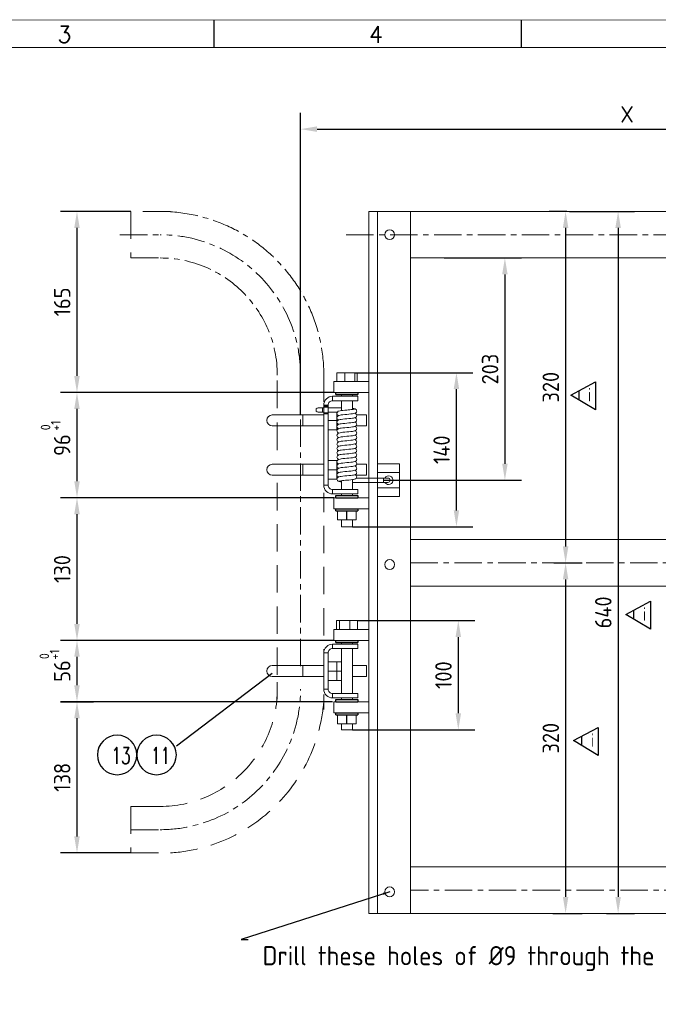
# Model space of a CAD drawing. Extents: x 0 to 2850, y 0 to 1980.
# Tile 9 of 15: x 688 to 1270, y 1083 to 1980. Entities that reach past the tile are written whole.
import ezdxf
from ezdxf.enums import TextEntityAlignment as Align

# ---------------------------------------------------------------- set-up
doc = ezdxf.new("R2010")
doc.units = 0
doc.header["$LTSCALE"] = 10
doc.header["$MEASUREMENT"] = 0
doc.linetypes.add('CENTER', pattern=[2, 1.25, -0.25, 0.25, -0.25])
doc.linetypes.add('DASHED', pattern=[0.75, 0.5, -0.25])
for name, color, linetype, lineweight in [('GT_1', 4, 'Continuous', 9), ('GT_10', 3, 'DASHED', 18), ('GT_2', 3, 'CENTER', 18), ('V_EQUIP_T2', 2, 'Continuous', 25), ('V_EQUIP_TA', 3, 'Continuous', 25)]:
    doc.layers.add(name, color=color, linetype=linetype, lineweight=lineweight)
doc.layers.add('TEILE', color=4, linetype='Continuous')
doc.styles.add('ISOCP', font='ISOCP.shx')
doc.styles.add('ISOCP2', font='ISOCP2.shx')
doc.styles.add('ROMANS', font='ROMANS.shx', dxfattribs={"height": 2})
doc.styles.add('SIMPLEX', font='simplex.shx', dxfattribs={"width": 0.8})
doc.dimstyles.new('ISO25', dxfattribs={"dimtxt": 17.5, "dimasz": 12.5, "dimexe": 3, "dimexo": 1, "dimgap": 3, "dimtad": 1, "dimdec": 0, "dimzin": 0, "dimdsep": 46, "dimtxsty": 'SIMPLEX', "dimcen": 2.5, "dimclrd": 256, "dimclre": 256, "dimclrt": 2, "dimadec": 0, "dimazin": 0, "dimtfac": 1, "dimtdec": 0, "dimtofl": 0, "dimtmove": 0, "dimatfit": 3, "dimfxl": 1, "dimtolj": 1, "dimtzin": 0, "dimlwd": -1, "dimlwe": -1, "dimarcsym": 0})
doc.dimstyles.new('wärtsilä10', dxfattribs={"dimtxt": 15, "dimasz": 15, "dimexe": 15, "dimexo": 0, "dimgap": 6, "dimtad": 1, "dimdec": 0, "dimdsep": 46, "dimtxsty": 'ISOCP2', "dimcen": 2.5, "dimclrd": 2, "dimclre": 1, "dimclrt": 3, "dimadec": 1, "dimazin": 2, "dimtfac": 1, "dimtdec": 0, "dimtmove": 0, "dimatfit": 0, "dimfxl": 1, "dimtolj": 1, "dimtzin": 0, "dimarcsym": 0})

# ---------------------------------------------------------------- blocks, each defined once
blk = doc.blocks.new('A2')
at = {"color": 7, "linetype": 'Continuous'}
for p, q in [((173, 391), (173, 396)), ((229, 391), (229, 396))]:
    blk.add_line(p, q, dxfattribs=at)
for points, const_width in [([(0, 0), (0, 396), (570, 396), (570, 0)], 0.1), ([(565, 5), (5, 5), (5, 391), (565, 391)], 0.2)]:
    blk.add_lwpolyline(points, close=True, dxfattribs=dict(at, const_width=const_width))
at = {"color": 7, "linetype": 'Continuous', "style": 'ROMANS'}
for s, p in [('3', (144.44, 391.86)), ('4', (201.22, 391.86))]:
    blk.add_text(s, height=3, dxfattribs=at).set_placement(p)
at = {"color": 2, "style": 'ROMANS', "oblique": 15}
blk.add_attdef('INFCLASS', text='', height=3, dxfattribs=at).set_placement((526, 2.5), align=Align.MIDDLE_CENTER)
blk = doc.blocks.new('*D6')
at = {"color": 1, "lineweight": -2, "transparency": 16777216}
for p, q in [((943.77, 1620.4), (943.77, 1895.46)), ((1538.77, 1522.5), (1538.77, 1895.46))]:
    blk.add_line(p, q, dxfattribs=at)
at = {"color": 2, "lineweight": -2, "transparency": 16777216}
blk.add_line((958.77, 1880.46), (1523.77, 1880.46), dxfattribs=at)
at = {"color": 2, "transparency": 16777216}
for points in [[(958.77, 1882.96), (958.77, 1877.96), (943.77, 1880.46)], [(1523.77, 1882.96), (1523.77, 1877.96), (1538.77, 1880.46)]]:
    blk.add_solid(points, dxfattribs=at)
at = {"layer": 'Defpoints', "color": 0, "transparency": 16777216}
for p in [(1538.77, 1880.46), (943.77, 1620.4), (1538.77, 1522.5)]:
    blk.add_point(p, dxfattribs=at)
at = {"color": 3, "transparency": 16777216, "insert": (1241.27, 1893.96), "char_height": 15, "attachment_point": 5, "style": 'ISOCP2'}
blk.add_mtext('\\A1;X', dxfattribs=at)
blk = doc.blocks.new('*D7')
at = {"color": 1, "lineweight": -2, "ltscale": 2, "transparency": 16777216}
for p, q in [((1186.39, 1805.4), (1170.27, 1805.4)), ((1175.23, 1485), (1200.27, 1485))]:
    blk.add_line(p, q, dxfattribs=at)
at = {"color": 2, "lineweight": -2, "ltscale": 2, "transparency": 16777216}
blk.add_line((1185.27, 1790.4), (1185.27, 1500), dxfattribs=at)
at = {"color": 2, "ltscale": 2, "transparency": 16777216}
for points in [[(1182.77, 1790.4), (1187.77, 1790.4), (1185.27, 1805.4)], [(1182.77, 1500), (1187.77, 1500), (1185.27, 1485)]]:
    blk.add_solid(points, dxfattribs=at)
at = {"layer": 'Defpoints', "color": 0, "ltscale": 2, "transparency": 16777216}
for p in [(1186.39, 1805.4), (1175.23, 1485), (1185.27, 1485)]:
    blk.add_point(p, dxfattribs=at)
at = {"color": 3, "ltscale": 2, "transparency": 16777216, "insert": (1171.77, 1645.2), "char_height": 15, "attachment_point": 5, "rotation": 90, "style": 'ISOCP2'}
blk.add_mtext('\\A1;320', dxfattribs=at)
blk = doc.blocks.new('*D13')
at = {"color": 1, "lineweight": -2, "ltscale": 2, "transparency": 16777216}
for p, q in [((789.21, 1805.4), (725.08, 1805.4)), ((973.97, 1640.4), (725.08, 1640.4))]:
    blk.add_line(p, q, dxfattribs=at)
at = {"color": 2, "lineweight": -2, "ltscale": 2, "transparency": 16777216}
blk.add_line((740.08, 1790.4), (740.08, 1655.4), dxfattribs=at)
at = {"color": 2, "ltscale": 2, "transparency": 16777216}
for points in [[(737.58, 1790.4), (742.58, 1790.4), (740.08, 1805.4)], [(737.58, 1655.4), (742.58, 1655.4), (740.08, 1640.4)]]:
    blk.add_solid(points, dxfattribs=at)
at = {"layer": 'Defpoints', "color": 0, "ltscale": 2, "transparency": 16777216}
for p in [(789.21, 1805.4), (740.08, 1640.4), (973.97, 1640.4)]:
    blk.add_point(p, dxfattribs=at)
at = {"color": 3, "ltscale": 2, "transparency": 16777216, "insert": (726.58, 1722.9), "char_height": 15, "attachment_point": 5, "rotation": 90, "style": 'ISOCP2'}
blk.add_mtext('\\A1;165', dxfattribs=at)
blk = doc.blocks.new('*D14')
at = {"color": 1, "lineweight": -2, "ltscale": 2, "transparency": 16777216}
for p, q in [((973.97, 1640.4), (725.08, 1640.4)), ((973.97, 1544.4), (725.08, 1544.4))]:
    blk.add_line(p, q, dxfattribs=at)
at = {"color": 2, "lineweight": -2, "ltscale": 2, "transparency": 16777216}
blk.add_line((740.08, 1625.4), (740.08, 1559.4), dxfattribs=at)
at = {"color": 2, "ltscale": 2, "transparency": 16777216}
for points in [[(737.58, 1625.4), (742.58, 1625.4), (740.08, 1640.4)], [(737.58, 1559.4), (742.58, 1559.4), (740.08, 1544.4)]]:
    blk.add_solid(points, dxfattribs=at)
at = {"layer": 'Defpoints', "color": 0, "ltscale": 2, "transparency": 16777216}
for p in [(973.97, 1640.4), (740.08, 1544.4), (973.97, 1544.4)]:
    blk.add_point(p, dxfattribs=at)
at = {"color": 3, "ltscale": 2, "transparency": 16777216, "insert": (726.58, 1592.4), "char_height": 15, "attachment_point": 5, "rotation": 90, "style": 'ISOCP2'}
blk.add_mtext('\\A1;96', dxfattribs=at)
blk = doc.blocks.new('*D15')
at = {"color": 1, "lineweight": -2, "ltscale": 2, "transparency": 16777216}
for p, q in [((973.97, 1544.4), (725.08, 1544.4)), ((973.97, 1414.4), (725.08, 1414.4))]:
    blk.add_line(p, q, dxfattribs=at)
at = {"color": 2, "lineweight": -2, "ltscale": 2, "transparency": 16777216}
blk.add_line((740.08, 1529.4), (740.08, 1429.4), dxfattribs=at)
at = {"color": 2, "ltscale": 2, "transparency": 16777216}
for points in [[(737.58, 1529.4), (742.58, 1529.4), (740.08, 1544.4)], [(737.58, 1429.4), (742.58, 1429.4), (740.08, 1414.4)]]:
    blk.add_solid(points, dxfattribs=at)
at = {"layer": 'Defpoints', "color": 0, "ltscale": 2, "transparency": 16777216}
for p in [(973.97, 1544.4), (740.08, 1414.4), (973.97, 1414.4)]:
    blk.add_point(p, dxfattribs=at)
at = {"color": 3, "ltscale": 2, "transparency": 16777216, "insert": (726.58, 1479.4), "char_height": 15, "attachment_point": 5, "rotation": 90, "style": 'ISOCP2'}
blk.add_mtext('\\A1;130', dxfattribs=at)
blk = doc.blocks.new('*D16')
at = {"color": 1, "lineweight": -2, "ltscale": 2, "transparency": 16777216}
for p, q in [((973.97, 1414.4), (725.08, 1414.4)), ((972.97, 1358.4), (725.08, 1358.4))]:
    blk.add_line(p, q, dxfattribs=at)
at = {"color": 2, "lineweight": -2, "ltscale": 2, "transparency": 16777216}
blk.add_line((740.08, 1399.4), (740.08, 1373.4), dxfattribs=at)
at = {"color": 2, "ltscale": 2, "transparency": 16777216}
for points in [[(737.58, 1399.4), (742.58, 1399.4), (740.08, 1414.4)], [(737.58, 1373.4), (742.58, 1373.4), (740.08, 1358.4)]]:
    blk.add_solid(points, dxfattribs=at)
at = {"layer": 'Defpoints', "color": 0, "ltscale": 2, "transparency": 16777216}
for p in [(973.97, 1414.4), (740.08, 1358.4), (972.97, 1358.4)]:
    blk.add_point(p, dxfattribs=at)
at = {"color": 3, "ltscale": 2, "transparency": 16777216, "insert": (726.58, 1386.4), "char_height": 15, "attachment_point": 5, "rotation": 90, "style": 'ISOCP2'}
blk.add_mtext('\\A1;56', dxfattribs=at)
blk = doc.blocks.new('*D18')
at = {"color": 1, "lineweight": -2, "ltscale": 2, "transparency": 16777216}
for p, q in [((1074.71, 1763), (1144.97, 1763)), ((1019.33, 1560.4), (1144.97, 1560.4))]:
    blk.add_line(p, q, dxfattribs=at)
at = {"color": 2, "lineweight": -2, "ltscale": 2, "transparency": 16777216}
blk.add_line((1129.97, 1748), (1129.97, 1575.4), dxfattribs=at)
at = {"color": 2, "ltscale": 2, "transparency": 16777216}
for points in [[(1127.47, 1748), (1132.47, 1748), (1129.97, 1763)], [(1127.47, 1575.4), (1132.47, 1575.4), (1129.97, 1560.4)]]:
    blk.add_solid(points, dxfattribs=at)
at = {"layer": 'Defpoints', "color": 0, "ltscale": 2, "transparency": 16777216}
for p in [(1074.71, 1763), (1019.33, 1560.4), (1129.97, 1560.4)]:
    blk.add_point(p, dxfattribs=at)
at = {"color": 3, "ltscale": 2, "transparency": 16777216, "insert": (1116.47, 1661.7), "char_height": 15, "attachment_point": 5, "rotation": 90, "style": 'ISOCP2'}
blk.add_mtext('\\A1;203', dxfattribs=at)
blk = doc.blocks.new('*D8')
at = {"color": 1, "lineweight": -2, "ltscale": 2, "transparency": 16777216}
for p, q in [((1174.59, 1485), (1200.27, 1485)), ((1173.55, 1165.4), (1200.27, 1165.4))]:
    blk.add_line(p, q, dxfattribs=at)
at = {"color": 2, "lineweight": -2, "ltscale": 2, "transparency": 16777216}
blk.add_line((1185.27, 1470), (1185.27, 1180.4), dxfattribs=at)
at = {"color": 2, "ltscale": 2, "transparency": 16777216}
for points in [[(1182.77, 1470), (1187.77, 1470), (1185.27, 1485)], [(1182.77, 1180.4), (1187.77, 1180.4), (1185.27, 1165.4)]]:
    blk.add_solid(points, dxfattribs=at)
at = {"layer": 'Defpoints', "color": 0, "ltscale": 2, "transparency": 16777216}
for p in [(1174.59, 1485), (1173.55, 1165.4), (1185.27, 1165.4)]:
    blk.add_point(p, dxfattribs=at)
at = {"color": 3, "ltscale": 2, "transparency": 16777216, "insert": (1171.77, 1325.2), "char_height": 15, "attachment_point": 5, "rotation": 90, "style": 'ISOCP2'}
blk.add_mtext('\\A1;320', dxfattribs=at)
blk = doc.blocks.new('*D9')
at = {"color": 1, "lineweight": -2, "ltscale": 2, "transparency": 16777216}
for p, q in [((1188.78, 1805.4), (1248.11, 1805.4)), ((1222.41, 1165.4), (1248.11, 1165.4))]:
    blk.add_line(p, q, dxfattribs=at)
at = {"color": 2, "lineweight": -2, "ltscale": 2, "transparency": 16777216}
blk.add_line((1233.11, 1790.4), (1233.11, 1180.4), dxfattribs=at)
at = {"color": 2, "ltscale": 2, "transparency": 16777216}
for points in [[(1230.61, 1790.4), (1235.61, 1790.4), (1233.11, 1805.4)], [(1230.61, 1180.4), (1235.61, 1180.4), (1233.11, 1165.4)]]:
    blk.add_solid(points, dxfattribs=at)
at = {"layer": 'Defpoints', "color": 0, "ltscale": 2, "transparency": 16777216}
for p in [(1188.78, 1805.4), (1222.41, 1165.4), (1233.11, 1165.4)]:
    blk.add_point(p, dxfattribs=at)
at = {"color": 3, "ltscale": 2, "transparency": 16777216, "insert": (1219.61, 1439.87), "char_height": 15, "attachment_point": 5, "rotation": 90, "style": 'ISOCP2'}
blk.add_mtext('\\A1;640', dxfattribs=at)
blk = doc.blocks.new('*D22')
at = {"color": 1, "lineweight": -2, "ltscale": 2, "transparency": 16777216}
for p, q in [((725.08, 1358.4), (755.08, 1358.4)), ((789.21, 1220.6), (725.08, 1220.6))]:
    blk.add_line(p, q, dxfattribs=at)
at = {"color": 2, "lineweight": -2, "ltscale": 2, "transparency": 16777216}
blk.add_line((740.08, 1343.4), (740.08, 1235.6), dxfattribs=at)
at = {"color": 2, "ltscale": 2, "transparency": 16777216}
for points in [[(737.58, 1343.4), (742.58, 1343.4), (740.08, 1358.4)], [(737.58, 1235.6), (742.58, 1235.6), (740.08, 1220.6)]]:
    blk.add_solid(points, dxfattribs=at)
at = {"layer": 'Defpoints', "color": 0, "ltscale": 2, "transparency": 16777216}
for p in [(725.08, 1358.4), (740.08, 1220.6), (789.21, 1220.6)]:
    blk.add_point(p, dxfattribs=at)
at = {"color": 3, "ltscale": 2, "transparency": 16777216, "insert": (726.58, 1289.5), "char_height": 15, "attachment_point": 5, "rotation": 90, "style": 'ISOCP2'}
blk.add_mtext('\\A1;138', dxfattribs=at)
blk = doc.blocks.new('*D23')
at = {"color": 1, "lineweight": -2, "ltscale": 2, "transparency": 16777216}
for p, q in [((995.51, 1432.4), (1102.5, 1432.4)), ((990.97, 1332.9), (1102.5, 1332.9))]:
    blk.add_line(p, q, dxfattribs=at)
at = {"color": 2, "lineweight": -2, "ltscale": 2, "transparency": 16777216}
blk.add_line((1087.5, 1417.4), (1087.5, 1347.9), dxfattribs=at)
at = {"color": 2, "ltscale": 2, "transparency": 16777216}
for points in [[(1085, 1417.4), (1090, 1417.4), (1087.5, 1432.4)], [(1085, 1347.9), (1090, 1347.9), (1087.5, 1332.9)]]:
    blk.add_solid(points, dxfattribs=at)
at = {"layer": 'Defpoints', "color": 0, "ltscale": 2, "transparency": 16777216}
for p in [(995.51, 1432.4), (990.97, 1332.9), (1087.5, 1332.9)]:
    blk.add_point(p, dxfattribs=at)
at = {"color": 3, "ltscale": 2, "transparency": 16777216, "insert": (1074, 1382.65), "char_height": 15, "attachment_point": 5, "rotation": 90, "style": 'ISOCP2'}
blk.add_mtext('\\A1;100', dxfattribs=at)
blk = doc.blocks.new('*D24')
at = {"color": 1, "lineweight": -2, "ltscale": 2, "transparency": 16777216}
for p, q in [((993.37, 1658.4), (1100.81, 1658.4)), ((990.97, 1517.9), (1100.81, 1517.9))]:
    blk.add_line(p, q, dxfattribs=at)
at = {"color": 2, "lineweight": -2, "ltscale": 2, "transparency": 16777216}
blk.add_line((1085.81, 1532.9), (1085.81, 1643.4), dxfattribs=at)
at = {"color": 2, "ltscale": 2, "transparency": 16777216}
for points in [[(1083.31, 1643.4), (1088.31, 1643.4), (1085.81, 1658.4)], [(1083.31, 1532.9), (1088.31, 1532.9), (1085.81, 1517.9)]]:
    blk.add_solid(points, dxfattribs=at)
at = {"layer": 'Defpoints', "color": 0, "ltscale": 2, "transparency": 16777216}
for p in [(993.37, 1658.4), (1085.81, 1658.4), (990.97, 1517.9)]:
    blk.add_point(p, dxfattribs=at)
at = {"color": 3, "ltscale": 2, "transparency": 16777216, "insert": (1072.31, 1588.15), "char_height": 15, "attachment_point": 5, "rotation": 90, "style": 'ISOCP2'}
blk.add_mtext('\\A1;140', dxfattribs=at)

msp = doc.modelspace()

# ---------------------------------------------------------------- linework, layer by layer
at = {"ltscale": 2}
for p, q in [((1190, 1638), (1212.5, 1650)), ((1212.5, 1650), (1212.5, 1624.5)), ((1212.5, 1624.5), (1190, 1638)), ((1197.28, 1641.86), (1197.28, 1633.64)), ((1240, 1438), (1262.5, 1450)), ((1262.5, 1450), (1262.5, 1424.5)), ((1262.5, 1424.5), (1240, 1438)), ((1247.28, 1441.86), (1247.28, 1433.64)), ((1192.5, 1323), (1215, 1335)), ((1215, 1335), (1215, 1309.5)), ((1215, 1309.5), (1192.5, 1323)), ((1199.78, 1326.86), (1199.78, 1318.64))]:
    msp.add_line(p, q, dxfattribs=at)
at = {"color": 4, "ltscale": 2}
for p, q in [((975.97, 1638.4), (995.97, 1638.4)), ((975.97, 1544.4), (995.97, 1544.4)), ((975.93, 1532.4), (975.93, 1534.4)), ((975.93, 1532.4), (995.93, 1532.4)), ((985.93, 1524.4), (985.93, 1532.4)), ((975.97, 1412.4), (995.97, 1412.4)), ((975.97, 1358.4), (995.97, 1358.4)), ((975.97, 1346.4), (995.97, 1346.4)), ((985.97, 1338.4), (985.97, 1346.4))]:
    msp.add_line(p, q, dxfattribs=at)
at = {"color": 7, "linetype": 'Continuous', "lineweight": 15}
msp.add_line((977.26, 1578.38), (968.97, 1578.38), dxfattribs=at)
at = {"layer": 'GT_1'}
for p, q in [((1013.97, 1805.4), (1005.97, 1805.4)), ((1005.97, 1620.4), (1005.97, 1805.4)), ((1043.97, 1805.4), (1013.97, 1805.4)), ((1013.97, 1548.4), (1013.97, 1805.4)), ((1420.21, 1805.4), (1043.97, 1805.4)), ((1043.97, 1165.4), (1043.97, 1805.4)), ((1043.97, 1763), (1410.77, 1763)), ((976.68, 1658.4), (976.68, 1650.4)), ((976.68, 1658.4), (984.09, 1658.4)), ((984.09, 1658.4), (984.09, 1650.4)), ((984.09, 1658.4), (993.37, 1658.4)), ((993.37, 1658.4), (993.37, 1650.4)), ((993.37, 1658.4), (995.25, 1658.4)), ((995.25, 1658.4), (995.25, 1650.4)), ((973.97, 1650.4), (973.97, 1640.4)), ((973.97, 1650.4), (1005.97, 1650.4)), ((1005.97, 1650.4), (1005.97, 1640.4)), ((972.97, 1632.9), (972.97, 1636.9)), ((972.97, 1636.9), (995.97, 1636.9)), ((973.97, 1640.4), (1005.97, 1640.4)), ((980.97, 1638.4), (980.97, 1636.9)), ((990.97, 1636.9), (990.97, 1638.4)), ((995.97, 1632.9), (995.97, 1636.9)), ((1005.97, 1562.4), (1005.97, 1640.4)), ((963.88, 1626.4), (959.88, 1626.4)), ((964.97, 1626.4), (963.88, 1626.4)), ((963.88, 1622.4), (963.88, 1626.4)), ((968.97, 1628.9), (964.97, 1628.9)), ((964.97, 1627.9), (964.97, 1628.9)), ((968.97, 1627.9), (964.97, 1627.9)), ((964.97, 1626.9), (964.97, 1627.9)), ((968.97, 1626.9), (964.97, 1626.9)), ((964.97, 1626.9), (964.97, 1620.9)), ((964.97, 1623.9), (964.97, 1624.9)), ((968.97, 1628.9), (968.97, 1627.9)), ((968.97, 1627.9), (968.97, 1626.9)), ((968.97, 1626.9), (968.97, 1621.9)), ((980.97, 1626.4), (968.97, 1626.4)), ((995.97, 1632.9), (972.97, 1632.9)), ((980.97, 1632.9), (980.97, 1623.87)), ((990.97, 1624.9), (990.97, 1632.9)), ((991.97, 1625.72), (990.97, 1625.86)), ((992.87, 1625.57), (991.97, 1625.72)), ((993.43, 1625.41), (992.87, 1625.57)), ((993.94, 1625.18), (993.43, 1625.41)), ((994.6, 1624.55), (993.94, 1625.18)), ((945.97, 1619.9), (917.97, 1619.9)), ((964.97, 1619.9), (945.97, 1619.9)), ((945.97, 1619.9), (945.97, 1609.9)), ((959.88, 1622.4), (963.88, 1622.4)), ((963.88, 1622.4), (964.97, 1622.4)), ((968.97, 1621.9), (964.97, 1621.9)), ((964.97, 1555.9), (964.97, 1620.9)), ((968.97, 1620.9), (964.97, 1620.9)), ((968.97, 1622.4), (977.27, 1622.4)), ((968.97, 1621.9), (968.97, 1620.9)), ((968.97, 1620.9), (968.97, 1555.9)), ((976.97, 1622.4), (976.97, 1614.86)), ((976.97, 1622.4), (976.97, 1614.86)), ((977.07, 1621.99), (976.97, 1621.4)), ((977.07, 1617.99), (976.97, 1617.4)), ((977.32, 1622.51), (977.07, 1621.99)), ((977.32, 1618.51), (977.07, 1617.99)), ((978.1, 1623.21), (977.32, 1622.51)), ((978.1, 1619.21), (977.32, 1618.51)), ((979.79, 1623.71), (978.1, 1623.21)), ((979.79, 1619.71), (978.1, 1619.21)), ((980.91, 1623.87), (979.79, 1623.71)), ((980.91, 1619.87), (979.79, 1619.71)), ((980.91, 1615.87), (979.79, 1615.71)), ((982.37, 1624.05), (980.91, 1623.87)), ((982.37, 1620.05), (980.91, 1619.87)), ((982.37, 1616.05), (980.91, 1615.87)), ((984.12, 1624.23), (982.37, 1624.05)), ((984.12, 1620.23), (982.37, 1620.05)), ((984.12, 1616.23), (982.37, 1616.05)), ((985.97, 1624.4), (984.12, 1624.23)), ((985.97, 1620.4), (984.12, 1620.23)), ((985.97, 1616.4), (984.12, 1616.23)), ((985.97, 1620.4), (987.82, 1620.57)), ((985.97, 1616.4), (987.82, 1616.57)), ((987.82, 1620.57), (989.56, 1620.76)), ((987.82, 1616.57), (989.56, 1616.76)), ((989.56, 1620.76), (991.03, 1620.94)), ((989.56, 1616.76), (991.03, 1616.94)), ((991.03, 1620.94), (992.14, 1621.1)), ((991.03, 1616.94), (992.14, 1617.1)), ((992.14, 1621.1), (993.83, 1621.6)), ((992.14, 1617.1), (993.83, 1617.6)), ((993.83, 1621.6), (994.61, 1622.29)), ((993.83, 1617.6), (994.61, 1618.29)), ((994.86, 1624.03), (994.6, 1624.55)), ((994.61, 1622.29), (994.87, 1622.81)), ((994.61, 1618.29), (994.87, 1618.81)), ((994.96, 1623.4), (994.86, 1624.03)), ((994.87, 1622.81), (994.96, 1623.4)), ((994.87, 1618.81), (994.96, 1619.4)), ((1003.97, 1619.9), (994.88, 1619.9)), ((1003.97, 1619.9), (1003.97, 1609.9)), ((917.97, 1609.9), (945.97, 1609.9)), ((945.97, 1609.9), (964.97, 1609.9)), ((976.97, 1614.86), (968.97, 1614.86)), ((977.72, 1614.86), (976.97, 1614.86)), ((976.97, 1614.86), (976.97, 1606.38)), ((976.97, 1614.86), (976.97, 1606.38)), ((977.07, 1613.99), (976.97, 1613.4)), ((977.07, 1609.99), (976.97, 1609.4)), ((977.32, 1614.51), (977.07, 1613.99)), ((977.32, 1610.51), (977.07, 1609.99)), ((978.1, 1615.21), (977.32, 1614.51)), ((978.1, 1611.21), (977.32, 1610.51)), ((978.1, 1607.21), (977.32, 1606.51)), ((979.79, 1615.71), (978.1, 1615.21)), ((979.79, 1611.71), (978.1, 1611.21)), ((979.79, 1607.71), (978.1, 1607.21)), ((980.91, 1611.87), (979.79, 1611.71)), ((980.91, 1607.87), (979.79, 1607.71)), ((982.37, 1612.05), (980.91, 1611.87)), ((982.37, 1608.05), (980.91, 1607.87)), ((984.12, 1612.23), (982.37, 1612.05)), ((984.12, 1608.23), (982.37, 1608.05)), ((985.97, 1612.4), (984.12, 1612.23)), ((985.97, 1608.4), (984.12, 1608.23)), ((985.97, 1612.4), (987.82, 1612.57)), ((985.97, 1608.4), (987.82, 1608.57)), ((987.82, 1612.57), (989.56, 1612.76)), ((987.82, 1608.57), (989.56, 1608.76)), ((989.56, 1612.76), (991.03, 1612.94)), ((989.56, 1608.76), (991.03, 1608.94)), ((991.03, 1612.94), (992.14, 1613.1)), ((991.03, 1608.94), (992.14, 1609.1)), ((992.14, 1613.1), (993.83, 1613.6)), ((992.14, 1609.1), (993.83, 1609.6)), ((993.83, 1613.6), (994.61, 1614.29)), ((993.83, 1609.6), (994.61, 1610.29)), ((994.17, 1609.9), (1003.97, 1609.9)), ((994.61, 1614.29), (994.87, 1614.81)), ((994.61, 1610.29), (994.87, 1610.81)), ((994.87, 1614.81), (994.96, 1615.4)), ((994.87, 1610.81), (994.96, 1611.4)), ((994.87, 1606.81), (994.96, 1607.4)), ((976.97, 1606.38), (968.97, 1606.38)), ((977.26, 1606.38), (976.97, 1606.38)), ((977.07, 1605.99), (976.97, 1605.4)), ((977.07, 1601.99), (976.97, 1601.4)), ((977.07, 1597.99), (976.97, 1597.4)), ((977.32, 1606.51), (977.07, 1605.99)), ((977.32, 1602.51), (977.07, 1601.99)), ((977.32, 1598.51), (977.07, 1597.99)), ((978.1, 1603.21), (977.32, 1602.51)), ((978.1, 1599.21), (977.32, 1598.51)), ((979.79, 1603.71), (978.1, 1603.21)), ((979.79, 1599.71), (978.1, 1599.21)), ((980.91, 1603.87), (979.79, 1603.71)), ((980.91, 1599.87), (979.79, 1599.71)), ((982.37, 1604.05), (980.91, 1603.87)), ((982.37, 1600.05), (980.91, 1599.87)), ((984.12, 1604.23), (982.37, 1604.05)), ((984.12, 1600.23), (982.37, 1600.05)), ((985.97, 1604.4), (984.12, 1604.23)), ((985.97, 1600.4), (984.12, 1600.23)), ((985.97, 1604.4), (987.82, 1604.57)), ((985.97, 1600.4), (987.82, 1600.57)), ((987.82, 1604.57), (989.56, 1604.76)), ((987.82, 1600.57), (989.56, 1600.76)), ((989.56, 1604.76), (991.03, 1604.94)), ((989.56, 1600.76), (991.03, 1600.94)), ((991.03, 1604.94), (992.14, 1605.1)), ((991.03, 1600.94), (992.14, 1601.1)), ((992.14, 1605.1), (993.83, 1605.6)), ((992.14, 1601.1), (993.83, 1601.6)), ((993.83, 1605.6), (994.61, 1606.29)), ((993.83, 1601.6), (994.61, 1602.29)), ((993.83, 1597.6), (994.61, 1598.29)), ((994.61, 1606.29), (994.87, 1606.81)), ((994.61, 1602.29), (994.87, 1602.81)), ((994.61, 1598.29), (994.87, 1598.81)), ((994.87, 1602.81), (994.96, 1603.4)), ((994.87, 1598.81), (994.96, 1599.4)), ((977.07, 1593.99), (976.97, 1593.4)), ((977.07, 1589.99), (976.97, 1589.4)), ((977.32, 1594.51), (977.07, 1593.99)), ((977.32, 1590.51), (977.07, 1589.99)), ((978.1, 1595.21), (977.32, 1594.51)), ((978.1, 1591.21), (977.32, 1590.51)), ((979.79, 1595.71), (978.1, 1595.21)), ((979.79, 1591.71), (978.1, 1591.21)), ((980.91, 1595.87), (979.79, 1595.71)), ((980.91, 1591.87), (979.79, 1591.71)), ((982.37, 1596.05), (980.91, 1595.87)), ((982.37, 1592.05), (980.91, 1591.87)), ((984.12, 1596.23), (982.37, 1596.05)), ((984.12, 1592.23), (982.37, 1592.05)), ((985.97, 1596.4), (984.12, 1596.23)), ((985.97, 1592.4), (984.12, 1592.23)), ((985.97, 1596.4), (987.82, 1596.57)), ((985.97, 1592.4), (987.82, 1592.57)), ((987.82, 1596.57), (989.56, 1596.76)), ((987.82, 1592.57), (989.56, 1592.76)), ((989.56, 1596.76), (991.03, 1596.94)), ((989.56, 1592.76), (991.03, 1592.94)), ((989.56, 1588.76), (991.03, 1588.94)), ((991.03, 1596.94), (992.14, 1597.1)), ((991.03, 1592.94), (992.14, 1593.1)), ((991.03, 1588.94), (992.14, 1589.1)), ((992.14, 1597.1), (993.83, 1597.6)), ((992.14, 1593.1), (993.83, 1593.6)), ((992.14, 1589.1), (993.83, 1589.6)), ((993.83, 1593.6), (994.61, 1594.29)), ((993.83, 1589.6), (994.61, 1590.29)), ((994.61, 1594.29), (994.87, 1594.81)), ((994.61, 1590.29), (994.87, 1590.81)), ((994.87, 1594.81), (994.96, 1595.4)), ((994.87, 1590.81), (994.96, 1591.4)), ((977.07, 1585.99), (976.97, 1585.4)), ((977.07, 1581.99), (976.97, 1581.4)), ((977.32, 1586.51), (977.07, 1585.99)), ((977.32, 1582.51), (977.07, 1581.99)), ((978.1, 1587.21), (977.32, 1586.51)), ((978.1, 1583.21), (977.32, 1582.51)), ((979.79, 1587.71), (978.1, 1587.21)), ((979.79, 1583.71), (978.1, 1583.21)), ((980.91, 1587.87), (979.79, 1587.71)), ((980.91, 1583.87), (979.79, 1583.71)), ((982.37, 1588.05), (980.91, 1587.87)), ((982.37, 1584.05), (980.91, 1583.87)), ((982.37, 1580.05), (980.91, 1579.87)), ((984.12, 1588.23), (982.37, 1588.05)), ((984.12, 1584.23), (982.37, 1584.05)), ((984.12, 1580.23), (982.37, 1580.05)), ((985.97, 1588.4), (984.12, 1588.23)), ((985.97, 1584.4), (984.12, 1584.23)), ((985.97, 1580.4), (984.12, 1580.23)), ((985.97, 1588.4), (987.82, 1588.57)), ((985.97, 1584.4), (987.82, 1584.57)), ((985.97, 1580.4), (987.82, 1580.57)), ((987.82, 1588.57), (989.56, 1588.76)), ((987.82, 1584.57), (989.56, 1584.76)), ((987.82, 1580.57), (989.56, 1580.76)), ((989.56, 1584.76), (991.03, 1584.94)), ((989.56, 1580.76), (991.03, 1580.94)), ((991.03, 1584.94), (992.14, 1585.1)), ((991.03, 1580.94), (992.14, 1581.1)), ((992.14, 1585.1), (993.83, 1585.6)), ((992.14, 1581.1), (993.83, 1581.6)), ((993.83, 1585.6), (994.61, 1586.29)), ((993.83, 1581.6), (994.61, 1582.29)), ((994.61, 1586.29), (994.87, 1586.81)), ((994.61, 1582.29), (994.87, 1582.81)), ((994.87, 1586.81), (994.96, 1587.4)), ((994.87, 1582.81), (994.96, 1583.4)), ((945.97, 1574.9), (917.97, 1574.9)), ((964.97, 1574.9), (945.97, 1574.9)), ((945.97, 1574.9), (945.97, 1564.9)), ((977.28, 1578.42), (968.97, 1578.42)), ((976.97, 1578.42), (976.97, 1578.38)), ((976.97, 1578.42), (976.97, 1578.38)), ((976.97, 1578.38), (976.97, 1569.86)), ((976.97, 1578.38), (976.97, 1569.86)), ((977.07, 1577.99), (976.97, 1577.4)), ((977.07, 1573.99), (976.97, 1573.4)), ((977.32, 1578.51), (977.07, 1577.99)), ((977.32, 1574.51), (977.07, 1573.99)), ((978.1, 1579.21), (977.32, 1578.51)), ((978.1, 1575.21), (977.32, 1574.51)), ((978.1, 1571.21), (977.32, 1570.51)), ((979.79, 1579.71), (978.1, 1579.21)), ((979.79, 1575.71), (978.1, 1575.21)), ((979.79, 1571.71), (978.1, 1571.21)), ((980.91, 1579.87), (979.79, 1579.71)), ((980.91, 1575.87), (979.79, 1575.71)), ((980.91, 1571.87), (979.79, 1571.71)), ((982.37, 1576.05), (980.91, 1575.87)), ((982.37, 1572.05), (980.91, 1571.87)), ((984.12, 1576.23), (982.37, 1576.05)), ((984.12, 1572.23), (982.37, 1572.05)), ((985.97, 1576.4), (984.12, 1576.23)), ((985.97, 1572.4), (984.12, 1572.23)), ((985.97, 1576.4), (987.82, 1576.57)), ((985.97, 1572.4), (987.82, 1572.57)), ((987.82, 1576.57), (989.56, 1576.76)), ((987.82, 1572.57), (989.56, 1572.76)), ((989.56, 1576.76), (991.03, 1576.94)), ((989.56, 1572.76), (991.03, 1572.94)), ((991.03, 1576.94), (992.14, 1577.1)), ((991.03, 1572.94), (992.14, 1573.1)), ((992.14, 1577.1), (993.83, 1577.6)), ((992.14, 1573.1), (993.83, 1573.6)), ((993.83, 1577.6), (994.61, 1578.29)), ((993.83, 1573.6), (994.61, 1574.29)), ((994.61, 1578.29), (994.87, 1578.81)), ((994.61, 1574.29), (994.87, 1574.81)), ((994.87, 1578.81), (994.96, 1579.4)), ((994.87, 1574.81), (994.96, 1575.4)), ((994.87, 1570.81), (994.96, 1571.4)), ((1003.97, 1574.9), (994.88, 1574.9)), ((1003.97, 1574.9), (1003.97, 1564.9)), ((1013.97, 1578.4), (1013.97, 1570.4)), ((1033.97, 1575.4), (1013.97, 1575.4)), ((1033.97, 1567.4), (1033.97, 1575.4)), ((917.97, 1564.9), (945.97, 1564.9)), ((945.97, 1564.9), (964.97, 1564.9)), ((976.97, 1569.86), (968.97, 1569.86)), ((977.07, 1569.99), (976.97, 1569.4)), ((976.97, 1569.86), (976.97, 1561.38)), ((976.97, 1569.86), (976.97, 1561.38)), ((977.07, 1565.99), (976.97, 1565.4)), ((977.07, 1561.99), (976.97, 1561.4)), ((977.32, 1570.51), (977.07, 1569.99)), ((977.32, 1566.51), (977.07, 1565.99)), ((977.32, 1562.51), (977.07, 1561.99)), ((978.1, 1567.21), (977.32, 1566.51)), ((978.1, 1563.21), (977.32, 1562.51)), ((979.79, 1567.71), (978.1, 1567.21)), ((979.79, 1563.71), (978.1, 1563.21)), ((980.91, 1567.87), (979.79, 1567.71)), ((980.91, 1563.87), (979.79, 1563.71)), ((982.37, 1568.05), (980.91, 1567.87)), ((982.37, 1564.05), (980.91, 1563.87)), ((984.12, 1568.23), (982.37, 1568.05)), ((984.12, 1564.23), (982.37, 1564.05)), ((985.97, 1568.4), (984.12, 1568.23)), ((985.97, 1564.4), (984.12, 1564.23)), ((985.97, 1568.4), (987.82, 1568.57)), ((985.97, 1564.4), (987.82, 1564.57)), ((987.82, 1568.57), (989.56, 1568.76)), ((987.82, 1564.57), (989.56, 1564.76)), ((989.56, 1568.76), (991.03, 1568.94)), ((989.56, 1564.76), (991.03, 1564.94)), ((991.03, 1568.94), (992.14, 1569.1)), ((991.03, 1564.94), (992.14, 1565.1)), ((992.14, 1569.1), (993.83, 1569.6)), ((992.14, 1565.1), (993.83, 1565.6)), ((993.83, 1569.6), (994.61, 1570.29)), ((993.83, 1565.6), (994.61, 1566.29)), ((993.83, 1561.6), (994.61, 1562.29)), ((994.23, 1564.9), (1003.97, 1564.9)), ((994.61, 1570.29), (994.87, 1570.81)), ((994.61, 1566.29), (994.87, 1566.81)), ((994.61, 1562.29), (994.87, 1562.81)), ((1019.33, 1562.4), (994.66, 1562.4)), ((994.87, 1566.81), (994.96, 1567.4)), ((994.87, 1562.81), (994.96, 1563.4)), ((1005.97, 1416.4), (1005.97, 1564.55)), ((1013.97, 1570.4), (1013.97, 1562.4)), ((1033.97, 1567.4), (1013.97, 1567.4)), ((1023.33, 1562.4), (1019.33, 1562.4)), ((1019.33, 1562.4), (1019.33, 1560.4)), ((1033.97, 1567.4), (1033.97, 1553.4)), ((968.97, 1555.9), (964.97, 1555.9)), ((977.07, 1561.38), (968.97, 1561.38)), ((976.97, 1561.4), (977.08, 1560.77)), ((977.08, 1560.77), (977.34, 1560.25)), ((977.34, 1560.25), (978, 1559.63)), ((978, 1559.63), (978.5, 1559.39)), ((978.5, 1559.39), (979.07, 1559.24)), ((979.07, 1559.24), (979.96, 1559.08)), ((979.96, 1559.08), (980.97, 1558.94)), ((980.97, 1559.9), (980.97, 1551.9)), ((985.97, 1560.4), (987.82, 1560.57)), ((987.82, 1560.57), (989.56, 1560.76)), ((989.56, 1560.76), (991.03, 1560.94)), ((990.97, 1551.9), (990.97, 1560.93)), ((990.97, 1558.4), (1019.33, 1558.4)), ((991.03, 1560.94), (992.14, 1561.1)), ((992.14, 1561.1), (993.83, 1561.6)), ((1005.97, 1550.4), (1005.97, 1558.4)), ((1013.97, 1558.4), (1013.97, 1556.4)), ((1013.97, 1556.4), (1013.97, 1538.4)), ((1033.97, 1553.4), (1013.97, 1553.4)), ((1019.33, 1561.4), (1019.33, 1558.4)), ((1019.33, 1558.4), (1023.33, 1558.4)), ((1033.97, 1545.4), (1033.97, 1553.4)), ((972.97, 1551.9), (972.97, 1547.9)), ((972.97, 1551.9), (995.97, 1551.9)), ((995.97, 1547.9), (972.97, 1547.9)), ((973.97, 1544.4), (973.97, 1534.4)), ((973.97, 1544.4), (1005.97, 1544.4)), ((980.97, 1547.9), (980.97, 1546.4)), ((990.97, 1546.4), (990.97, 1547.9)), ((995.97, 1551.9), (995.97, 1547.9)), ((1005.97, 1550.4), (1005.97, 1540.4)), ((1033.97, 1545.4), (1013.97, 1545.4)), ((1013.97, 1165.4), (1013.97, 1538.4)), ((973.97, 1534.4), (1005.97, 1534.4)), ((977.45, 1524.4), (977.45, 1532.4)), ((994.45, 1524.4), (994.45, 1532.4)), ((994.48, 1524.4), (994.48, 1532.4)), ((985.93, 1524.4), (977.45, 1524.4)), ((980.97, 1524.4), (980.97, 1517.9)), ((980.97, 1517.9), (987.6, 1517.9)), ((994.45, 1524.4), (985.93, 1524.4)), ((987.6, 1517.9), (990.97, 1517.9)), ((990.97, 1517.9), (990.97, 1524.4)), ((994.48, 1524.4), (994.45, 1524.4)), ((1517.57, 1506.2), (1043.97, 1506.2)), ((1044.01, 1463.8), (1517.57, 1463.8)), ((976.42, 1432.4), (976.42, 1424.4)), ((976.42, 1432.4), (979.21, 1432.4)), ((979.21, 1432.4), (979.21, 1424.4)), ((979.21, 1432.4), (988.75, 1432.4)), ((988.75, 1432.4), (988.75, 1424.4)), ((988.75, 1432.4), (995.51, 1432.4)), ((995.51, 1432.4), (995.51, 1424.4)), ((973.97, 1424.4), (1005.97, 1424.4)), ((973.97, 1424.4), (973.97, 1414.4)), ((972.97, 1406.9), (972.97, 1410.9)), ((972.97, 1410.9), (995.97, 1410.9)), ((973.97, 1414.4), (1005.97, 1414.4)), ((980.97, 1412.4), (980.97, 1410.9)), ((990.97, 1410.9), (990.97, 1412.4)), ((995.97, 1406.9), (995.97, 1410.9)), ((1005.97, 1416.4), (1005.97, 1406.4)), ((968.97, 1402.9), (964.97, 1402.9)), ((964.97, 1369.9), (964.97, 1402.9)), ((968.97, 1402.9), (968.97, 1369.9)), ((995.97, 1406.9), (972.97, 1406.9)), ((980.97, 1406.9), (980.97, 1365.9)), ((990.97, 1365.9), (990.97, 1406.9)), ((1005.97, 1356.4), (1005.97, 1406.4)), ((980.97, 1394.9), (968.97, 1394.9)), ((976.97, 1394.9), (976.97, 1386.4)), ((976.97, 1394.9), (976.97, 1386.4)), ((945.97, 1391.4), (917.97, 1391.4)), ((964.97, 1391.4), (945.97, 1391.4)), ((945.97, 1391.4), (945.97, 1381.4)), ((980.97, 1386.4), (968.97, 1386.4)), ((976.97, 1386.4), (976.97, 1377.9)), ((976.97, 1386.4), (976.97, 1377.9)), ((1003.97, 1391.4), (990.97, 1391.4)), ((1003.97, 1391.4), (1003.97, 1381.4)), ((917.97, 1381.4), (945.97, 1381.4)), ((945.97, 1381.4), (964.97, 1381.4)), ((980.97, 1377.9), (968.97, 1377.9)), ((990.97, 1381.4), (1003.97, 1381.4)), ((968.97, 1369.9), (964.97, 1369.9)), ((972.97, 1365.9), (972.97, 1361.9)), ((972.97, 1365.9), (995.97, 1365.9)), ((995.97, 1365.9), (995.97, 1361.9)), ((995.97, 1361.9), (972.97, 1361.9)), ((973.97, 1358.4), (1005.97, 1358.4)), ((973.97, 1358.4), (973.97, 1348.4)), ((980.97, 1361.9), (980.97, 1360.4)), ((990.97, 1360.4), (990.97, 1361.9)), ((1005.97, 1165.4), (1005.97, 1356.4)), ((1005.97, 1356.4), (1005.97, 1346.4)), ((973.97, 1348.4), (1005.97, 1348.4)), ((977.47, 1338.4), (977.47, 1346.4)), ((985.97, 1338.4), (977.47, 1338.4)), ((980.97, 1338.4), (980.97, 1332.9)), ((994.47, 1338.4), (985.97, 1338.4)), ((990.97, 1332.9), (990.97, 1338.4)), ((994.47, 1338.4), (994.47, 1346.4)), ((980.97, 1332.9), (989.59, 1332.9)), ((989.59, 1332.9), (990.97, 1332.9)), ((1420.21, 1207.8), (1043.97, 1207.8)), ((1005.97, 1165.4), (1013.97, 1165.4)), ((1043.97, 1165.4), (1013.97, 1165.4)), ((1420.21, 1165.4), (1043.97, 1165.4))]:
    msp.add_line(p, q, dxfattribs=at)
for centre in [(1024.97, 1784.2), (1024.97, 1483.51), (1024.97, 1185.11)]:
    msp.add_circle(centre, 4.5, dxfattribs=at)
for centre, radius, start, end in [((972.97, 1628.9), 8, 90, 180.00027), ((959.88, 1624.4), 2, 89.99904, 270.00096), ((972.97, 1628.9), 4, 89.9997, 180.00105), ((917.97, 1614.9), 5, 90.00014, 269.99986), ((979.04, 1621.41), 2.07, 180.29825, 259.88403), ((979.04, 1617.41), 2.07, 180.29825, 259.88403), ((992.89, 1619.39), 2.07, 0.30283, 79.87924), ((992.89, 1615.39), 2.07, 0.30304, 79.87924), ((979.04, 1613.41), 2.07, 180.29825, 259.88403), ((979.04, 1609.41), 2.07, 180.29836, 259.88392), ((992.89, 1611.39), 2.07, 0.30304, 79.87924), ((992.89, 1607.39), 2.07, 0.30304, 79.87924), ((979.04, 1605.41), 2.07, 180.29836, 259.88392), ((979.04, 1601.41), 2.07, 180.29858, 259.8837), ((992.89, 1603.39), 2.07, 0.30282, 79.87946), ((992.89, 1599.39), 2.07, 0.30282, 79.87946), ((979.04, 1597.41), 2.07, 180.29858, 259.8837), ((979.04, 1593.41), 2.07, 180.29837, 259.88371), ((979.04, 1589.41), 2.07, 180.29837, 259.88371), ((992.89, 1595.39), 2.07, 0.30271, 79.87957), ((992.89, 1591.39), 2.07, 0.30271, 79.87957), ((992.89, 1587.39), 2.07, 0.30271, 79.87957), ((979.04, 1585.41), 2.07, 180.29825, 259.88403), ((979.04, 1581.41), 2.07, 180.29825, 259.88403), ((992.89, 1583.39), 2.07, 0.30271, 79.87957), ((992.89, 1579.39), 2.07, 0.30271, 79.87957), ((917.97, 1569.9), 5, 90.00014, 269.99986), ((979.04, 1577.41), 2.07, 180.29837, 259.88371), ((979.04, 1573.41), 2.07, 180.29825, 259.88403), ((992.89, 1575.39), 2.07, 0.30271, 79.87957), ((992.89, 1571.39), 2.07, 0.30271, 79.87957), ((979.04, 1569.41), 2.07, 180.29835, 259.88382), ((979.04, 1565.41), 2.07, 180.29841, 259.88387), ((992.89, 1567.39), 2.07, 0.30263, 79.87965), ((992.89, 1563.39), 2.07, 0.30277, 79.87941), ((1023.97, 1560.4), 4, 270, 150.00001), ((1023.33, 1560.4), 2, 359.99895, 90.00115), ((972.97, 1555.9), 8, 179.99966, 270.00004), ((972.97, 1555.9), 4, 179.99891, 270.00039), ((1023.97, 1560.4), 4, 209.99965, 270.00036), ((1023.33, 1560.4), 2, 269.99885, 0.00105), ((972.97, 1402.9), 8, 89.99991, 180.00041), ((972.97, 1402.9), 4, 89.9997, 180.00105), ((917.97, 1386.4), 5, 90.00014, 269.99986), ((972.97, 1369.9), 8, 179.99968, 270), ((972.97, 1369.9), 4, 179.99885, 270.0003)]:
    msp.add_arc(centre, radius, start, end, dxfattribs=at)
for points, knots in [([(990.97, 1625.89), (991.38, 1625.86), (991.96, 1625.82), (993.25, 1625.4), (991.94, 1624.98), (990.76, 1624.92), (988.48, 1624.61), (986.84, 1624.47), (985.97, 1624.4)], [0, 0, 0, 0, 0.160107, 0.225682, 0.291258, 0.455066, 0.708768, 1, 1, 1, 1]), ([(985.97, 1560.4), (985.09, 1560.33), (983.46, 1560.2), (981.17, 1559.88), (979.99, 1559.83), (978.69, 1559.4), (979.97, 1558.99), (980.55, 1558.94), (980.97, 1558.92)], [0, 0, 0, 0, 0.291226, 0.544934, 0.708742, 0.774317, 0.839893, 1, 1, 1, 1])]:
    msp.add_open_spline(points, degree=3, knots=knots, dxfattribs=at)
at = {"layer": 'GT_10', "ltscale": 5}
for p, q in [((825.21, 1805.4), (789.21, 1805.4)), ((789.21, 1805.4), (789.21, 1763)), ((789.21, 1763), (815.77, 1763)), ((964.97, 1631.9), (964.97, 1660.65)), ((922.57, 1651.2), (922.57, 1622.9)), ((922.57, 1612.9), (922.57, 1577.9)), ((922.57, 1557.9), (922.57, 1370.8)), ((964.97, 1381.36), (964.97, 1548.9)), ((922.57, 1376.4), (922.57, 1360.8)), ((964.97, 1351.36), (964.97, 1364.9)), ((815.77, 1263), (789.21, 1263)), ((789.21, 1263), (815.77, 1263)), ((789.21, 1263), (815.77, 1263)), ((789.21, 1263), (789.21, 1220.6)), ((789.21, 1241.75), (815.77, 1241.75))]:
    msp.add_line(p, q, dxfattribs=at)
at = {"layer": 'GT_10', "ltscale": 5, "flags": 128}
msp.add_lwpolyline([(789.21, 1220.6), (825.21, 1220.6)], dxfattribs=at)
at = {"layer": 'GT_10', "ltscale": 5}
for radius, start, end in [(106.8, 270, 0), (149.5, 273.62291, 356.37709)]:
    msp.add_arc((815.77, 1369.8), radius, start, end, dxfattribs=at)
at = {"layer": 'GT_2', "ltscale": 2}
for p, q in [((779.23, 1784.2), (815.77, 1784.2)), ((985.38, 1784.2), (1410.77, 1784.2)), ((943.77, 1390.75), (943.77, 1671.2)), ((1043.97, 1485), (1538.77, 1485)), ((1420.21, 1186.6), (1043.97, 1186.6))]:
    msp.add_line(p, q, dxfattribs=at)
for centre, radius, start, end in [((815.77, 1656.2), 149.2, 0, 90), ((815.77, 1656.2), 128, 0, 90), ((815.77, 1656.2), 106.8, 0, 90), ((815.77, 1369.75), 128, 270, 0)]:
    msp.add_arc(centre, radius, start, end, dxfattribs=at)
at = {"layer": 'TEILE', "color": 4, "ltscale": 2}
for p, q in [((975.97, 1638.4), (975.97, 1640.4)), ((975.97, 1640.4), (995.97, 1640.4)), ((995.97, 1640.4), (995.97, 1638.4)), ((975.97, 1544.4), (975.97, 1546.4)), ((975.97, 1546.4), (995.97, 1546.4)), ((995.97, 1546.4), (995.97, 1544.4)), ((975.93, 1534.4), (995.93, 1534.4)), ((995.93, 1534.4), (995.93, 1532.4)), ((975.97, 1412.4), (975.97, 1414.4)), ((975.97, 1414.4), (995.97, 1414.4)), ((995.97, 1414.4), (995.97, 1412.4)), ((975.97, 1358.4), (975.97, 1360.4)), ((975.97, 1360.4), (995.97, 1360.4)), ((995.97, 1360.4), (995.97, 1358.4)), ((975.97, 1346.4), (975.97, 1348.4)), ((975.97, 1348.4), (995.97, 1348.4)), ((995.97, 1348.4), (995.97, 1346.4))]:
    msp.add_line(p, q, dxfattribs=at)
at = {"layer": 'V_EQUIP_T2', "flags": 128}
msp.add_lwpolyline([(830.63, 1318.34), (917.97, 1384.4)], dxfattribs=at)
for points in [[(794.63, 1309.89, 1), (758.63, 1309.89, 1), (794.63, 1309.89)], [(830.63, 1309.89, 1), (794.63, 1309.89, 1), (830.63, 1309.89)]]:
    msp.add_lwpolyline(points, format="xyb", dxfattribs=at)

# ---------------------------------------------------------------- block references
at = {"ltscale": 2, "xscale": 5, "yscale": 5, "zscale": 0.5}
msp.add_blockref('A2', (0, 0), dxfattribs=at)

# ---------------------------------------------------------------- texts
at = {"layer": 'V_EQUIP_T2', "linetype": 'Continuous', "lineweight": 25, "style": 'ISOCP', "width": 0.7}
for p in [(1205.86, 1632.27), (1255.86, 1432.27), (1208.36, 1317.27)]:
    msp.add_text('i', height=12.25, dxfattribs=at).set_placement(p)
at = {"layer": 'V_EQUIP_T2', "style": 'SIMPLEX', "width": 0.68}
for s, p in [('13', (771.47, 1301.83)), ('11', (807.47, 1301.83))]:
    msp.add_text(s, height=15, dxfattribs=at).set_placement(p)
at = {"layer": 'V_EQUIP_TA', "style": 'ISOCP'}
for s, p in [('+1', (725.14, 1605.52)), ('0', (715.81, 1605.95)), ('0', (714.68, 1397.28)), ('+1', (724.01, 1396.85))]:
    msp.add_text(s, height=8.75, rotation=90, dxfattribs=at).set_placement(p)
at = {"layer": 'V_EQUIP_TA', "lineweight": 25, "insert": (909.17, 1135.65), "char_height": 17.5, "width": 20899.54, "attachment_point": 1, "style": 'ISOCP'}
msp.add_mtext('Drill these holes of %%C9 through the pipe, 3 Nos.', dxfattribs=at)

# ---------------------------------------------------------------- dimensions: what is measured, and where the dimension line sits
dim = msp.add_linear_dim(base=(1538.77, 1880.46), p1=(943.77, 1620.4), p2=(1538.77, 1522.5), text='X', dimstyle='wärtsilä10', override={"dimlfac": 0.5})
dim.commit()
dim.dimension.update_dxf_attribs({"geometry": '*D6', "text_midpoint": (1241.27, 1893.96)})
at = {"color": 4, "ltscale": 2}
for base, p1, p2, picture, middle in [((740.08, 1640.4), (789.21, 1805.4), (973.97, 1640.4), '*D13', (726.58, 1722.9)), ((1185.27, 1485), (1186.39, 1805.4), (1175.23, 1485), '*D7', (1171.77, 1645.2)), ((1129.97, 1560.4), (1074.71, 1763), (1019.33, 1560.4), '*D18', (1116.47, 1661.7)), ((740.08, 1544.4), (973.97, 1640.4), (973.97, 1544.4), '*D14', (726.58, 1592.4)), ((740.08, 1414.4), (973.97, 1544.4), (973.97, 1414.4), '*D15', (726.58, 1479.4)), ((1185.27, 1165.4), (1174.59, 1485), (1173.55, 1165.4), '*D8', (1171.77, 1325.2)), ((1087.5, 1332.90183), (995.50891, 1432.40184), (990.96632, 1332.90183), '*D23', (1074, 1382.65184)), ((740.08, 1358.4), (973.97, 1414.4), (972.97, 1358.4), '*D16', (726.58, 1386.4)), ((740.08, 1220.6), (725.08, 1358.4), (789.21, 1220.6), '*D22', (726.58, 1289.5))]:
    dim = msp.add_linear_dim(base=base, p1=p1, p2=p2, angle=90, dimstyle='wärtsilä10', dxfattribs=at)
    dim.commit()
    dim.dimension.update_dxf_attribs({"geometry": picture, "text_midpoint": middle})
dim = msp.add_linear_dim(base=(1233.11, 1165.4), p1=(1188.78, 1805.4), p2=(1222.41, 1165.4), angle=90, dimstyle='wärtsilä10', dxfattribs=at)
dim.commit()
dim.dimension.update_dxf_attribs({"geometry": '*D9', "text_midpoint": (1233.11, 1439.87), "dimtype": 160})
dim = msp.add_linear_dim(base=(1085.811991, 1658.401838), p1=(990.966322, 1517.901842), p2=(993.371369, 1658.401838), angle=90, dimstyle='wärtsilä10', override={"dimarcsym": 1}, dxfattribs=at)
dim.commit()
dim.dimension.update_dxf_attribs({"geometry": '*D24', "text_midpoint": (1072.311991, 1588.15184)})

# ---------------------------------------------------------------- leaders
at = {"layer": 'V_EQUIP_TA', "lineweight": 25, "annotation_type": 0, "has_hookline": 1, "hookline_direction": 0, "text_width": 489.32}
msp.add_leader([(1024.97, 1185.11), (889.66, 1141.5), (895.91, 1141.5)], dimstyle='ISO25', override={"dimscale": 0.5, "dimgap": 3, "dimtad": 0}, dxfattribs=at)

doc.saveas('drawing.dxf')
